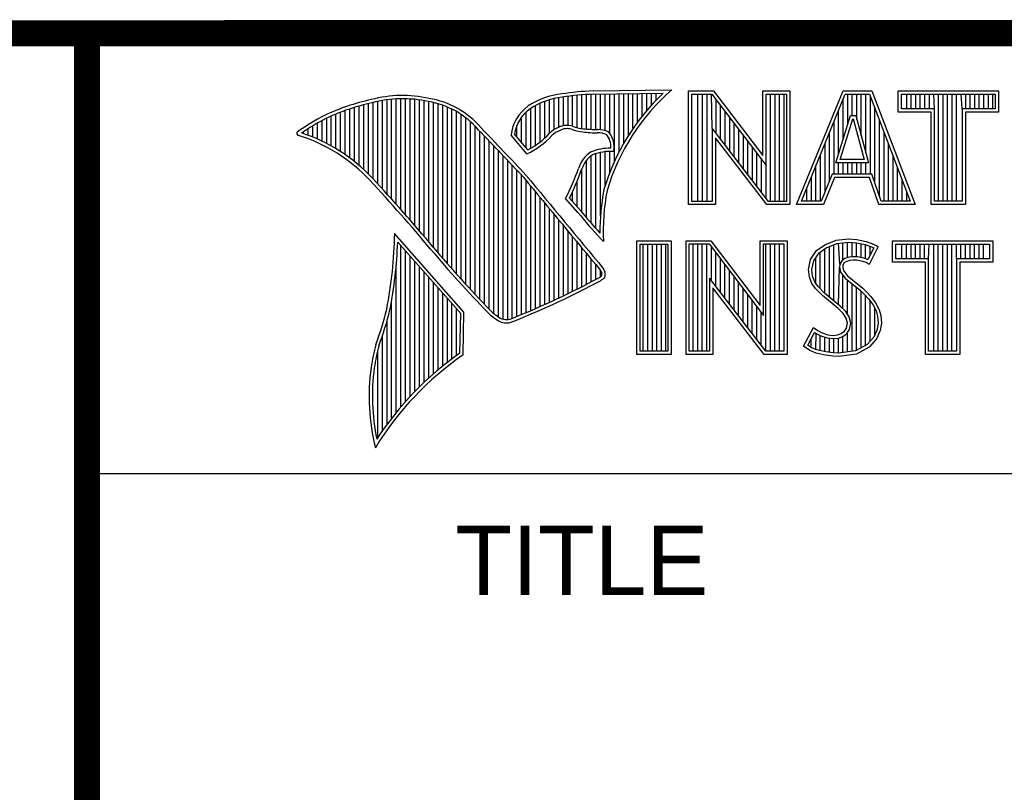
# Model space of a CAD drawing. Header units: inches. Extents: x 0.2 to 16.8, y 0.1 to 10.8.
# Tile 5 of 15: x 13 to 13.8, y 1.4 to 2. Entities that reach past the tile are written whole.
import ezdxf

# ---------------------------------------------------------------- set-up
doc = ezdxf.new("R2010")
doc.units = ezdxf.units.IN
doc.header["$LTSCALE"] = 0.935
doc.header["$MEASUREMENT"] = 0
doc.layers.get('0').update_dxf_attribs({"linetype": 'CONTINUOUS'})
doc.styles.get("Standard").update_dxf_attribs({"font": 'txt', "width": 0.8})

msp = doc.modelspace()

# ---------------------------------------------------------------- linework, layer by layer
at = {"color": 2, "linetype": 'CONTINUOUS'}
for p, q in [((13.06524, 1.96953), (16.74504, 1.96953)), ((13.06524, 1.96953), (13.06524, 0.26053)), ((13.44438, 1.89725), (13.44438, 1.9231)), ((13.44794, 1.89688), (13.44794, 1.92337)), ((13.45149, 1.89664), (13.45149, 1.92357)), ((13.45293, 1.92614), (13.51325, 1.92706)), ((13.453, 1.92364), (13.50667, 1.92446)), ((13.45505, 1.8965), (13.45505, 1.92367)), ((13.4586, 1.89642), (13.4586, 1.92372)), ((13.46216, 1.89573), (13.46216, 1.92378)), ((13.46571, 1.8935), (13.46571, 1.92383)), ((13.46926, 1.87203), (13.46926, 1.92389)), ((13.47282, 1.87938), (13.47282, 1.92394)), ((13.47637, 1.88593), (13.47637, 1.92399)), ((13.47993, 1.89186), (13.47993, 1.92405)), ((13.48348, 1.89728), (13.48348, 1.9241)), ((13.48704, 1.90228), (13.48704, 1.92416)), ((13.49059, 1.90692), (13.49059, 1.92421)), ((13.49415, 1.91125), (13.49415, 1.92427)), ((13.4977, 1.9153), (13.4977, 1.92432)), ((13.50125, 1.9191), (13.50125, 1.92437)), ((13.52607, 1.92627), (13.54513, 1.92627)), ((13.52607, 1.83895), (13.52607, 1.92627)), ((13.5286, 1.92374), (13.54388, 1.92374)), ((13.5286, 1.84148), (13.5286, 1.92374)), ((13.53324, 1.84148), (13.53324, 1.92374)), ((13.53672, 1.84148), (13.53672, 1.92374)), ((13.5402, 1.84148), (13.5402, 1.92374)), ((13.54409, 1.89763), (13.54367, 1.92374)), ((13.54388, 1.92374), (13.58542, 1.86899)), ((13.54513, 1.92627), (13.58289, 1.87651)), ((13.58289, 1.92627), (13.60361, 1.92627)), ((13.58289, 1.87651), (13.58289, 1.92627)), ((13.58542, 1.92374), (13.60109, 1.92374)), ((13.58542, 1.86899), (13.58542, 1.92374)), ((13.58885, 1.84148), (13.58885, 1.92374)), ((13.59233, 1.84148), (13.59233, 1.92374)), ((13.5958, 1.84148), (13.5958, 1.92374)), ((13.59928, 1.84148), (13.59928, 1.92374)), ((13.60109, 1.92374), (13.60109, 1.84148)), ((13.60361, 1.92627), (13.60361, 1.83895)), ((13.60876, 1.83899), (13.6444, 1.92621)), ((13.61252, 1.84151), (13.6461, 1.92368)), ((13.6444, 1.92621), (13.66641, 1.92621)), ((13.6461, 1.92368), (13.66467, 1.92368)), ((13.64793, 1.90055), (13.64793, 1.92368)), ((13.65141, 1.90732), (13.65141, 1.92368)), ((13.65489, 1.90431), (13.65489, 1.92368)), ((13.65836, 1.89153), (13.65836, 1.92368)), ((13.66184, 1.87875), (13.66184, 1.92368)), ((13.66467, 1.92368), (13.69586, 1.84151)), ((13.66641, 1.92621), (13.69953, 1.83899)), ((13.68662, 1.92621), (13.76343, 1.92621)), ((13.68662, 1.90994), (13.68662, 1.92621)), ((13.68915, 1.92368), (13.7609, 1.92368)), ((13.68915, 1.91247), (13.68915, 1.92368)), ((13.69312, 1.91247), (13.69312, 1.92368)), ((13.69659, 1.91247), (13.69659, 1.92368)), ((13.70007, 1.91247), (13.70007, 1.92368)), ((13.70354, 1.91247), (13.70354, 1.92368)), ((13.70702, 1.91247), (13.70702, 1.92368)), ((13.71049, 1.91247), (13.71049, 1.92368)), ((13.71434, 1.91247), (13.71397, 1.92368)), ((13.71744, 1.84151), (13.71744, 1.92368)), ((13.72092, 1.84151), (13.72092, 1.92368)), ((13.72439, 1.84151), (13.72439, 1.92368)), ((13.72787, 1.84151), (13.72787, 1.92368)), ((13.73135, 1.84151), (13.73135, 1.92368)), ((13.73571, 1.91247), (13.73482, 1.92368)), ((13.7383, 1.91247), (13.7383, 1.92368)), ((13.74177, 1.91247), (13.74177, 1.92368)), ((13.74525, 1.91247), (13.74525, 1.92368)), ((13.74872, 1.91247), (13.74872, 1.92368)), ((13.7522, 1.91247), (13.7522, 1.92368)), ((13.75567, 1.91247), (13.75567, 1.92368)), ((13.75915, 1.91247), (13.75915, 1.92368)), ((13.7609, 1.92368), (13.7609, 1.91247)), ((13.76343, 1.92621), (13.76343, 1.90994)), ((13.27733, 1.86584), (13.27733, 1.91553)), ((13.28088, 1.86243), (13.28088, 1.91642)), ((13.28444, 1.85873), (13.28444, 1.91727)), ((13.28799, 1.85487), (13.28799, 1.91812)), ((13.29154, 1.85098), (13.29154, 1.91881)), ((13.2951, 1.84706), (13.2951, 1.91935)), ((13.29865, 1.84311), (13.29865, 1.91976)), ((13.30221, 1.83913), (13.30221, 1.92002)), ((13.30576, 1.83512), (13.30576, 1.92013)), ((13.30932, 1.83108), (13.30932, 1.92011)), ((13.31287, 1.82701), (13.31287, 1.91995)), ((13.31643, 1.8229), (13.31643, 1.91964)), ((13.31998, 1.81877), (13.31998, 1.91919)), ((13.32353, 1.8146), (13.32353, 1.9186)), ((13.32709, 1.8104), (13.32709, 1.91788)), ((13.33064, 1.80617), (13.33064, 1.91718)), ((13.3342, 1.80197), (13.3342, 1.91628)), ((13.41239, 1.88698), (13.41239, 1.91671)), ((13.41595, 1.89003), (13.41595, 1.91816)), ((13.4195, 1.89369), (13.4195, 1.91934)), ((13.42306, 1.89637), (13.42306, 1.92027)), ((13.42661, 1.89822), (13.42661, 1.92095)), ((13.43017, 1.89946), (13.43017, 1.92144)), ((13.43372, 1.89972), (13.43372, 1.92195)), ((13.43727, 1.89906), (13.43727, 1.9224)), ((13.44083, 1.89795), (13.44083, 1.92278)), ((13.54715, 1.89365), (13.54715, 1.91943)), ((13.64446, 1.88931), (13.64446, 1.91967)), ((13.66531, 1.86235), (13.66531, 1.92199)), ((13.256, 1.88183), (13.256, 1.90844)), ((13.25955, 1.87962), (13.25955, 1.90983)), ((13.26311, 1.87724), (13.26311, 1.91114)), ((13.26666, 1.87469), (13.26666, 1.91236)), ((13.27022, 1.87195), (13.27022, 1.9135)), ((13.27377, 1.86901), (13.27377, 1.91455)), ((13.33775, 1.79782), (13.33775, 1.91515)), ((13.34131, 1.79371), (13.34131, 1.91378)), ((13.34486, 1.78966), (13.34486, 1.91216)), ((13.34841, 1.78565), (13.34841, 1.91026)), ((13.35197, 1.78168), (13.35197, 1.90806)), ((13.40173, 1.8824), (13.40173, 1.91011)), ((13.40529, 1.88228), (13.40529, 1.91288)), ((13.40884, 1.88443), (13.40884, 1.91496)), ((13.55062, 1.88913), (13.55062, 1.91485)), ((13.5541, 1.88461), (13.5541, 1.91027)), ((13.64098, 1.87806), (13.64098, 1.91116)), ((13.66879, 1.85548), (13.66879, 1.91284)), ((13.71181, 1.90994), (13.68662, 1.90994)), ((13.71434, 1.91247), (13.68915, 1.91247)), ((13.71181, 1.83899), (13.71181, 1.90994)), ((13.71434, 1.84151), (13.71434, 1.91247)), ((13.7609, 1.91247), (13.73571, 1.91247)), ((13.73571, 1.91247), (13.73571, 1.84151)), ((13.76343, 1.90994), (13.73824, 1.90994)), ((13.73824, 1.90994), (13.73824, 1.83899)), ((13.24178, 1.88921), (13.24178, 1.90148)), ((13.24534, 1.88757), (13.24534, 1.90349)), ((13.24889, 1.8858), (13.24889, 1.90537)), ((13.25245, 1.88389), (13.25245, 1.90695)), ((13.35552, 1.77776), (13.35552, 1.90551)), ((13.35908, 1.77389), (13.35908, 1.90255)), ((13.39818, 1.88658), (13.39818, 1.90616)), ((13.55757, 1.8801), (13.55757, 1.90569)), ((13.56105, 1.87558), (13.56105, 1.90111)), ((13.63751, 1.86235), (13.63751, 1.90266)), ((13.63884, 1.87112), (13.65003, 1.90732)), ((13.64227, 1.87365), (13.65189, 1.90479)), ((13.65003, 1.90732), (13.65407, 1.90732)), ((13.65189, 1.90479), (13.65213, 1.90479)), ((13.65213, 1.90479), (13.6606, 1.87365)), ((13.65407, 1.90732), (13.66391, 1.87112)), ((13.67226, 1.84516), (13.67226, 1.90368)), ((13.23112, 1.89338), (13.23112, 1.89487)), ((13.23467, 1.89211), (13.23467, 1.89717)), ((13.23823, 1.89072), (13.23823, 1.89937)), ((13.36263, 1.77005), (13.36263, 1.89912)), ((13.36619, 1.76626), (13.36619, 1.89522)), ((13.40289, 1.88104), (13.39274, 1.89296)), ((13.39462, 1.89075), (13.39462, 1.89989)), ((13.58728, 1.84148), (13.54409, 1.89763)), ((13.54409, 1.89763), (13.54409, 1.84148)), ((13.56452, 1.87106), (13.56452, 1.89653)), ((13.63403, 1.85728), (13.63403, 1.89416)), ((13.67574, 1.84151), (13.67574, 1.89453)), ((13.36974, 1.76251), (13.36974, 1.89151)), ((13.3733, 1.75881), (13.3733, 1.88779)), ((13.40222, 1.87796), (13.39013, 1.89218)), ((13.58603, 1.83895), (13.54661, 1.89019)), ((13.54661, 1.89019), (13.54661, 1.83895)), ((13.568, 1.86654), (13.568, 1.89195)), ((13.57147, 1.86202), (13.57147, 1.88737)), ((13.63056, 1.84863), (13.63056, 1.88565)), ((13.67921, 1.84151), (13.67921, 1.88537)), ((13.37685, 1.75559), (13.37685, 1.88406)), ((13.3804, 1.75292), (13.3804, 1.88032)), ((13.45505, 1.82065), (13.45505, 1.87803)), ((13.4586, 1.83026), (13.4586, 1.87896)), ((13.46216, 1.85354), (13.46216, 1.87953)), ((13.46571, 1.8636), (13.46571, 1.87975)), ((13.57495, 1.85751), (13.57495, 1.88279)), ((13.57843, 1.85299), (13.57843, 1.8782)), ((13.38396, 1.75121), (13.38396, 1.87658)), ((13.38751, 1.75092), (13.38751, 1.87282)), ((13.44794, 1.82881), (13.44794, 1.87298)), ((13.45149, 1.82467), (13.45149, 1.8764)), ((13.5819, 1.84847), (13.5819, 1.87362)), ((13.62708, 1.84151), (13.62708, 1.87715)), ((13.66391, 1.87112), (13.63884, 1.87112)), ((13.64098, 1.86235), (13.64098, 1.87112)), ((13.6606, 1.87365), (13.64227, 1.87365)), ((13.64446, 1.86235), (13.64446, 1.87112)), ((13.64793, 1.86235), (13.64793, 1.87112)), ((13.65141, 1.86235), (13.65141, 1.87112)), ((13.65489, 1.86235), (13.65489, 1.87112)), ((13.65836, 1.86235), (13.65836, 1.87112)), ((13.66184, 1.86235), (13.66184, 1.87112)), ((13.68269, 1.84151), (13.68269, 1.87622)), ((13.39107, 1.7518), (13.39107, 1.86907)), ((13.39462, 1.75332), (13.39462, 1.8653)), ((13.44438, 1.83308), (13.44438, 1.86652)), ((13.58538, 1.84395), (13.58542, 1.86899)), ((13.62361, 1.84151), (13.62361, 1.86864)), ((13.68616, 1.84151), (13.68616, 1.86706)), ((13.39818, 1.75478), (13.39818, 1.86153)), ((13.40173, 1.75627), (13.40173, 1.85744)), ((13.44083, 1.83724), (13.44083, 1.85725)), ((13.62013, 1.84151), (13.62013, 1.86014)), ((13.63607, 1.86235), (13.6277, 1.84151)), ((13.63778, 1.85982), (13.6294, 1.83899)), ((13.66648, 1.86235), (13.63607, 1.86235)), ((13.66466, 1.85982), (13.63778, 1.85982)), ((13.67167, 1.83899), (13.66466, 1.85982)), ((13.67349, 1.84151), (13.66648, 1.86235)), ((13.68964, 1.84151), (13.68964, 1.85791)), ((13.40529, 1.75779), (13.40529, 1.85313)), ((13.40884, 1.75933), (13.40884, 1.84883)), ((13.43727, 1.84132), (13.43727, 1.84907)), ((13.61666, 1.84151), (13.61666, 1.85163)), ((13.69312, 1.84151), (13.69312, 1.84875)), ((13.41239, 1.76089), (13.41239, 1.84452)), ((13.41595, 1.76248), (13.41595, 1.84021)), ((13.44136, 1.83283), (13.43192, 1.84365)), ((13.44327, 1.83444), (13.4349, 1.84404)), ((13.54409, 1.84148), (13.5286, 1.84148)), ((13.60109, 1.84148), (13.58728, 1.84148)), ((13.6277, 1.84151), (13.61252, 1.84151)), ((13.69586, 1.84151), (13.67349, 1.84151)), ((13.73571, 1.84151), (13.71434, 1.84151)), ((13.4195, 1.76409), (13.4195, 1.83591)), ((13.54661, 1.83895), (13.52607, 1.83895)), ((13.60361, 1.83895), (13.58603, 1.83895)), ((13.6294, 1.83899), (13.60876, 1.83899)), ((13.69953, 1.83899), (13.67167, 1.83899)), ((13.73824, 1.83899), (13.71181, 1.83899)), ((13.42306, 1.76573), (13.42306, 1.83161)), ((13.42661, 1.76739), (13.42661, 1.8273)), ((13.43017, 1.76908), (13.43017, 1.823)), ((13.43372, 1.7708), (13.43372, 1.8187)), ((13.35405, 1.75643), (13.30096, 1.81676)), ((13.35153, 1.7555), (13.30329, 1.81033)), ((13.43727, 1.77254), (13.43727, 1.8144)), ((13.44083, 1.77431), (13.44083, 1.8101)), ((13.46086, 1.81059), (13.45857, 1.8131)), ((13.48648, 1.81126), (13.51278, 1.81126)), ((13.48648, 1.72404), (13.48648, 1.81126)), ((13.51278, 1.81126), (13.51278, 1.72404)), ((13.52409, 1.81135), (13.54315, 1.81135)), ((13.52409, 1.72404), (13.52409, 1.81135)), ((13.54315, 1.81135), (13.58091, 1.76159)), ((13.58091, 1.81135), (13.60163, 1.81135)), ((13.58091, 1.76159), (13.58091, 1.81135)), ((13.60163, 1.81135), (13.60163, 1.72404)), ((13.63031, 1.8082), (13.63901, 1.81165)), ((13.63901, 1.81165), (13.6486, 1.8127)), ((13.63962, 1.80917), (13.64865, 1.81016)), ((13.64779, 1.79834), (13.64779, 1.81007)), ((13.6486, 1.8127), (13.65505, 1.81225)), ((13.64865, 1.81016), (13.6547, 1.80974)), ((13.65127, 1.79895), (13.65127, 1.80998)), ((13.65505, 1.81225), (13.6621, 1.81075)), ((13.6621, 1.81075), (13.66645, 1.80925)), ((13.68221, 1.81126), (13.75902, 1.81126)), ((13.68221, 1.79499), (13.68221, 1.81126)), ((13.75902, 1.81126), (13.75902, 1.79499)), ((13.30576, 1.68403), (13.30576, 1.80752)), ((13.30932, 1.68812), (13.30932, 1.80348)), ((13.44438, 1.77611), (13.44438, 1.8058)), ((13.48901, 1.80873), (13.51025, 1.80873)), ((13.48901, 1.72656), (13.48901, 1.80873)), ((13.49139, 1.72656), (13.49139, 1.80873)), ((13.49487, 1.72656), (13.49487, 1.80873)), ((13.49835, 1.72656), (13.49835, 1.80873)), ((13.50182, 1.72656), (13.50182, 1.80873)), ((13.5053, 1.72656), (13.5053, 1.80873)), ((13.50877, 1.72656), (13.50877, 1.80873)), ((13.51025, 1.80873), (13.51025, 1.72656)), ((13.52662, 1.80882), (13.5419, 1.80882)), ((13.52662, 1.72656), (13.52662, 1.80882)), ((13.52962, 1.72656), (13.52962, 1.80882)), ((13.5331, 1.72656), (13.5331, 1.80882)), ((13.53658, 1.72656), (13.53658, 1.80882)), ((13.54005, 1.72656), (13.54005, 1.80882)), ((13.5419, 1.80882), (13.58343, 1.75408)), ((13.54353, 1.78086), (13.54353, 1.80667)), ((13.58343, 1.80882), (13.59911, 1.80882)), ((13.58343, 1.75408), (13.58343, 1.80882)), ((13.58523, 1.72656), (13.58523, 1.80882)), ((13.58871, 1.72656), (13.58871, 1.80882)), ((13.59218, 1.72656), (13.59218, 1.80882)), ((13.59566, 1.72656), (13.59566, 1.80882)), ((13.59911, 1.80882), (13.59911, 1.72656)), ((13.61951, 1.79681), (13.62416, 1.8037)), ((13.62416, 1.8037), (13.63031, 1.8082)), ((13.62601, 1.80192), (13.63154, 1.80597)), ((13.62694, 1.77451), (13.62694, 1.8026)), ((13.63041, 1.77104), (13.63041, 1.80515)), ((13.63154, 1.80597), (13.63962, 1.80917)), ((13.63389, 1.76816), (13.63389, 1.8069)), ((13.63736, 1.76525), (13.63736, 1.80828)), ((13.6418, 1.79346), (13.64084, 1.80931)), ((13.64431, 1.79666), (13.64431, 1.80969)), ((13.6547, 1.80974), (13.66143, 1.80831)), ((13.65474, 1.7989), (13.65474, 1.80973)), ((13.65822, 1.7983), (13.65822, 1.80899)), ((13.66143, 1.80831), (13.6655, 1.8069)), ((13.66169, 1.79744), (13.66169, 1.80822)), ((13.66783, 1.80581), (13.66334, 1.79682)), ((13.67125, 1.807), (13.66435, 1.79321)), ((13.66517, 1.80049), (13.66517, 1.80702)), ((13.6655, 1.8069), (13.66783, 1.80581)), ((13.66645, 1.80925), (13.67125, 1.807)), ((13.68474, 1.80873), (13.75649, 1.80873)), ((13.68474, 1.79752), (13.68474, 1.80873)), ((13.6895, 1.79752), (13.6895, 1.80873)), ((13.69297, 1.79752), (13.69297, 1.80873)), ((13.69645, 1.79752), (13.69645, 1.80873)), ((13.69992, 1.79752), (13.69992, 1.80873)), ((13.7034, 1.79752), (13.7034, 1.80873)), ((13.70687, 1.79752), (13.70687, 1.80873)), ((13.70993, 1.79752), (13.71035, 1.80873)), ((13.71382, 1.72656), (13.71382, 1.80873)), ((13.7173, 1.72656), (13.7173, 1.80873)), ((13.72077, 1.72656), (13.72077, 1.80873)), ((13.72425, 1.72656), (13.72425, 1.80873)), ((13.72773, 1.72656), (13.72773, 1.80873)), ((13.7313, 1.79752), (13.7312, 1.80873)), ((13.73468, 1.79752), (13.73468, 1.80873)), ((13.73815, 1.79752), (13.73815, 1.80873)), ((13.74163, 1.79752), (13.74163, 1.80873)), ((13.7451, 1.79752), (13.7451, 1.80873)), ((13.74858, 1.79752), (13.74858, 1.80873)), ((13.75205, 1.79752), (13.75205, 1.80873)), ((13.75649, 1.80873), (13.75649, 1.79752)), ((13.31287, 1.69203), (13.31287, 1.79944)), ((13.31643, 1.69577), (13.31643, 1.7954)), ((13.44794, 1.77793), (13.44794, 1.8015)), ((13.45149, 1.77978), (13.45149, 1.7972)), ((13.547, 1.77634), (13.547, 1.80209)), ((13.55048, 1.77182), (13.55048, 1.79751)), ((13.61801, 1.78931), (13.61951, 1.79681)), ((13.62056, 1.78919), (13.62189, 1.79581)), ((13.62189, 1.79581), (13.62601, 1.80192)), ((13.62346, 1.778), (13.62346, 1.79815)), ((13.64343, 1.79602), (13.6418, 1.79346)), ((13.64582, 1.79776), (13.64343, 1.79602)), ((13.64695, 1.79546), (13.6453, 1.79426)), ((13.649, 1.79869), (13.64582, 1.79776)), ((13.6495, 1.79621), (13.64695, 1.79546)), ((13.65213, 1.79904), (13.649, 1.79869)), ((13.6522, 1.79651), (13.6495, 1.79621)), ((13.65537, 1.79887), (13.65213, 1.79904)), ((13.65505, 1.79636), (13.6522, 1.79651)), ((13.65955, 1.79546), (13.65505, 1.79636)), ((13.66018, 1.79791), (13.65537, 1.79887)), ((13.66195, 1.79471), (13.65955, 1.79546)), ((13.66302, 1.79702), (13.66018, 1.79791)), ((13.66334, 1.79682), (13.66302, 1.79702)), ((13.7074, 1.79499), (13.68221, 1.79499)), ((13.70993, 1.79752), (13.68474, 1.79752)), ((13.7074, 1.72404), (13.7074, 1.79499)), ((13.70993, 1.72656), (13.70993, 1.79752)), ((13.75649, 1.79752), (13.7313, 1.79752)), ((13.7313, 1.79752), (13.7313, 1.72656)), ((13.75902, 1.79499), (13.73383, 1.79499)), ((13.73383, 1.79499), (13.73383, 1.72404)), ((13.30221, 1.67974), (13.30221, 1.79289)), ((13.31998, 1.69935), (13.31998, 1.79136)), ((13.32353, 1.70279), (13.32353, 1.78732)), ((13.45505, 1.78166), (13.45505, 1.7929)), ((13.4586, 1.78369), (13.4586, 1.7886)), ((13.55395, 1.76731), (13.55395, 1.79293)), ((13.55743, 1.76279), (13.55743, 1.78835)), ((13.61861, 1.78361), (13.61801, 1.78931)), ((13.62109, 1.78421), (13.62056, 1.78919)), ((13.64084, 1.76235), (13.64155, 1.79096)), ((13.6418, 1.79346), (13.64155, 1.79096)), ((13.64155, 1.79096), (13.64237, 1.78728)), ((13.64237, 1.78728), (13.64605, 1.78273)), ((13.64425, 1.79261), (13.6441, 1.79111)), ((13.6441, 1.79111), (13.6447, 1.78841)), ((13.6453, 1.79426), (13.64425, 1.79261)), ((13.6447, 1.78841), (13.64785, 1.78451)), ((13.66435, 1.79321), (13.66195, 1.79471)), ((13.32709, 1.70609), (13.32709, 1.78328)), ((13.5853, 1.72656), (13.5421, 1.78271)), ((13.5421, 1.78271), (13.5421, 1.72656)), ((13.5609, 1.75827), (13.5609, 1.78377)), ((13.62056, 1.77852), (13.61861, 1.78361)), ((13.62281, 1.77971), (13.62109, 1.78421)), ((13.62521, 1.77625), (13.62281, 1.77971)), ((13.64431, 1.75909), (13.64431, 1.78487)), ((13.64605, 1.78273), (13.6577, 1.77305)), ((13.64779, 1.75478), (13.64779, 1.78128)), ((13.64785, 1.78451), (13.6594, 1.77492)), ((13.33064, 1.70926), (13.33064, 1.77924)), ((13.3342, 1.7123), (13.3342, 1.77521)), ((13.58405, 1.72404), (13.54463, 1.77528)), ((13.54463, 1.77528), (13.54463, 1.72404)), ((13.56438, 1.75375), (13.56438, 1.77919)), ((13.56785, 1.74924), (13.56785, 1.77461)), ((13.62326, 1.77462), (13.62056, 1.77852)), ((13.62851, 1.76937), (13.62326, 1.77462)), ((13.63021, 1.77124), (13.62521, 1.77625)), ((13.65127, 1.72649), (13.65127, 1.77839)), ((13.65474, 1.72695), (13.65474, 1.77551)), ((13.6577, 1.77305), (13.66075, 1.77)), ((13.65822, 1.72924), (13.65822, 1.77253)), ((13.6594, 1.77492), (13.66255, 1.77177)), ((13.29865, 1.67524), (13.29865, 1.76538)), ((13.33775, 1.71523), (13.33775, 1.77117)), ((13.34131, 1.71804), (13.34131, 1.76713)), ((13.57133, 1.74472), (13.57133, 1.77003)), ((13.57481, 1.7402), (13.57481, 1.76545)), ((13.64051, 1.75933), (13.62851, 1.76937)), ((13.64221, 1.76119), (13.63021, 1.77124)), ((13.66075, 1.77), (13.66378, 1.76682)), ((13.66169, 1.73062), (13.66169, 1.76901)), ((13.66255, 1.77177), (13.6657, 1.76847)), ((13.66378, 1.76682), (13.66715, 1.76247)), ((13.66517, 1.73446), (13.66517, 1.76504)), ((13.6657, 1.76847), (13.6693, 1.76383)), ((13.34486, 1.72075), (13.34486, 1.76309)), ((13.34841, 1.72336), (13.34841, 1.75905)), ((13.57828, 1.73568), (13.57828, 1.76087)), ((13.6444, 1.75543), (13.64051, 1.75933)), ((13.6464, 1.75701), (13.64221, 1.76119)), ((13.66715, 1.76247), (13.66965, 1.75748)), ((13.66864, 1.7383), (13.66864, 1.75949)), ((13.6693, 1.76383), (13.672, 1.75843)), ((13.66965, 1.75748), (13.67085, 1.7536)), ((13.672, 1.75843), (13.67335, 1.75408)), ((13.2951, 1.67051), (13.2951, 1.7497)), ((13.35097, 1.72517), (13.35153, 1.7555)), ((13.35345, 1.72385), (13.35405, 1.75643)), ((13.58176, 1.73117), (13.58176, 1.75628)), ((13.64665, 1.75183), (13.6444, 1.75543)), ((13.64899, 1.75286), (13.6464, 1.75701)), ((13.6477, 1.74808), (13.64665, 1.75183)), ((13.6503, 1.74818), (13.64899, 1.75286)), ((13.67085, 1.7536), (13.67126, 1.74834)), ((13.67335, 1.75408), (13.6738, 1.74823)), ((13.61396, 1.73039), (13.62176, 1.74479)), ((13.62176, 1.74479), (13.62506, 1.74239)), ((13.62506, 1.74239), (13.62836, 1.74074)), ((13.64545, 1.74194), (13.64695, 1.74434)), ((13.64695, 1.74434), (13.6477, 1.74808)), ((13.64733, 1.74017), (13.64934, 1.74339)), ((13.64934, 1.74339), (13.6503, 1.74818)), ((13.67046, 1.74326), (13.6679, 1.73749)), ((13.6729, 1.74254), (13.67005, 1.73609)), ((13.67126, 1.74834), (13.67046, 1.74326)), ((13.6738, 1.74823), (13.6729, 1.74254)), ((13.29154, 1.66553), (13.29154, 1.73835)), ((13.61728, 1.73122), (13.6226, 1.74105)), ((13.61999, 1.72939), (13.61999, 1.73621)), ((13.6226, 1.74105), (13.62374, 1.74022)), ((13.62346, 1.72778), (13.62374, 1.74022)), ((13.62374, 1.74022), (13.62738, 1.7384)), ((13.62694, 1.72704), (13.62694, 1.73855)), ((13.62738, 1.7384), (13.63214, 1.73676)), ((13.62836, 1.74074), (13.63271, 1.73924)), ((13.63041, 1.72626), (13.63041, 1.73736)), ((13.63214, 1.73676), (13.63657, 1.73625)), ((13.63271, 1.73924), (13.63661, 1.73879)), ((13.63389, 1.72573), (13.63389, 1.73656)), ((13.63657, 1.73625), (13.64078, 1.7366)), ((13.63661, 1.73879), (13.64021, 1.73909)), ((13.63736, 1.72521), (13.63736, 1.73616)), ((13.64021, 1.73909), (13.6429, 1.74014)), ((13.64078, 1.7366), (13.64411, 1.7379)), ((13.64084, 1.72511), (13.64084, 1.73661)), ((13.6429, 1.74014), (13.64545, 1.74194)), ((13.64411, 1.7379), (13.64733, 1.74017)), ((13.64431, 1.72557), (13.64431, 1.73797)), ((13.64779, 1.72603), (13.64779, 1.74049)), ((13.6679, 1.73749), (13.66275, 1.7318)), ((13.67005, 1.73609), (13.66435, 1.72979)), ((13.28799, 1.66026), (13.28799, 1.7273)), ((13.61891, 1.7271), (13.61396, 1.73039)), ((13.6201, 1.72934), (13.61728, 1.73122)), ((13.62371, 1.72515), (13.61891, 1.7271)), ((13.62445, 1.72757), (13.6201, 1.72934)), ((13.63121, 1.72614), (13.62445, 1.72757)), ((13.66275, 1.7318), (13.65394, 1.72684)), ((13.66435, 1.72979), (13.65475, 1.7244)), ((13.51278, 1.72404), (13.48648, 1.72404)), ((13.51025, 1.72656), (13.48901, 1.72656)), ((13.54463, 1.72404), (13.52409, 1.72404)), ((13.5421, 1.72656), (13.52662, 1.72656)), ((13.60163, 1.72404), (13.58405, 1.72404)), ((13.59911, 1.72656), (13.5853, 1.72656)), ((13.63076, 1.72365), (13.62371, 1.72515)), ((13.63676, 1.72275), (13.63076, 1.72365)), ((13.63699, 1.72527), (13.63121, 1.72614)), ((13.64111, 1.7226), (13.63676, 1.72275)), ((13.64098, 1.72513), (13.63699, 1.72527)), ((13.65394, 1.72684), (13.64098, 1.72513)), ((13.65475, 1.7244), (13.64111, 1.7226)), ((13.73383, 1.72404), (13.7074, 1.72404)), ((13.7313, 1.72656), (13.70993, 1.72656)), ((13.06532, 1.63288), (16.75003, 1.63288))]:
    msp.add_line(p, q, dxfattribs=at)
at = {"color": 7, "linetype": 'CONTINUOUS', "const_width": 0.02}
for points in [[(11.47181, 1.97017), (16.75, 1.97072)], [(13.06532, 1.97072), (13.06532, 0.25859)]]:
    msp.add_lwpolyline(points, dxfattribs=at)
at = {"color": 2, "linetype": 'CONTINUOUS'}
for centre, radius, start, end in [((13.43544, 1.8654), 0.05875, 96.30074, 123.16833), ((13.46164, 1.71381), 0.2125, 92.34774, 98.83694), ((13.46164, 1.71381), 0.21, 92.35648, 98.85215), ((13.6217, 1.80282), 0.16742, 133.40156, 163.45729), ((13.6217, 1.80282), 0.16492, 131.11944, 163.41344), ((13.32159, 1.74678), 0.17696, 102.61616, 114.85138), ((13.32159, 1.74678), 0.17445, 102.59854, 114.8293), ((13.30696, 1.83024), 0.0924, 77.28123, 105.0674), ((13.30696, 1.83024), 0.0899, 77.23252, 105.10138), ((13.31672, 1.85517), 0.06355, 40.16477, 80.84234), ((13.31672, 1.85517), 0.06605, 40.23363, 80.77381), ((13.43544, 1.8654), 0.05625, 96.24482, 123.12649), ((13.42128, 1.88893), 0.03132, 125.03263, 174.04731), ((13.42128, 1.88893), 0.02882, 125.11271, 171.95579), ((13.34469, 1.72355), 0.20804, 117.93456, 124.56901), ((13.34469, 1.72355), 0.20554, 117.95333, 124.03672), ((13.22745, 1.89354), 0.00155, 121.35241, 265.80295), ((13.1892, 1.77053), 0.12981, 43.16665, 71.84991), ((9.40027, -1.90184), 5.49056, 43.24659, 43.76754), ((9.40027, -1.90184), 5.49306, 43.24574, 43.76673), ((13.37956, 1.92888), 0.05323, 295.99548, 318.5906), ((13.43621, 1.87527), 0.02486, 112.91918, 132.2696), ((13.43621, 1.87527), 0.02236, 112.6635, 131.92934), ((13.43297, 1.88573), 0.01401, 72.6167, 117.38928), ((13.43297, 1.88573), 0.01151, 72.93864, 117.86399), ((13.4494, 1.93175), 0.03737, 249.55533, 263.16741), ((13.4494, 1.93175), 0.03487, 249.44206, 263.13397), ((13.45847, 2.02567), 0.13171, 264.112, 269.10191), ((13.45847, 2.02567), 0.12921, 264.12125, 269.07042), ((13.45706, 1.87884), 0.01764, 64.46566, 92.25069), ((13.45706, 1.87884), 0.01514, 66.31988, 92.50203), ((13.45226, 1.88343), 0.01681, 347.11859, 42.40459), ((13.1892, 1.77053), 0.12731, 43.16665, 72.57035), ((13.37956, 1.92888), 0.05573, 293.99221, 318.44329), ((13.45226, 1.88343), 0.01431, 355.29927, 40.45), ((13.46381, 1.86004), 0.02298, 122.696, 163.50087), ((13.46628, 1.84233), 0.03993, 89.6555, 111.87276), ((13.46628, 1.84233), 0.03743, 86.37714, 111.50552), ((13.46381, 1.86004), 0.02048, 123.35042, 163.71723), ((13.22645, 1.94562), 0.22937, 333.60713, 339.84173), ((13.22645, 1.94562), 0.23187, 334.02045, 339.86208), ((12.2454, 0.89881), 1.41208, 39.91497, 42.76606), ((12.24514, 0.89858), 1.41493, 39.91549, 42.76646), ((65.65147, 44.96661), 67.738, 219.521915, 219.600266), ((65.65147, 44.96661), 67.7355, 219.521847, 219.600368), ((13.63048, 1.81832), 0.17229, 169.23802, 180.37507), ((13.63048, 1.81832), 0.16979, 169.28062, 182.60745), ((13.73386, 2.07061), 0.37696, 219.10944, 223.08928), ((13.73386, 2.07061), 0.37446, 219.10281, 222.59283), ((12.96474, 1.82251), 0.33627, 349.08552, 359.02075), ((12.96474, 1.82251), 0.33877, 349.0755, 357.93971), ((14.0519, 2.41283), 0.94497, 220.0426, 224.01185), ((14.0519, 2.41283), 0.94247, 220.04277, 224.00772), ((13.44621, 1.78019), 0.01498, 26.36685, 33.89706), ((13.44621, 1.78019), 0.01748, 24.6833, 34.32084), ((13.44509, 1.78607), 0.01707, 350.48075, 4.78094), ((13.14464, 2.36485), 0.66065, 291.98682, 298.2489), ((13.14464, 2.36485), 0.66315, 291.99886, 298.25072), ((13.45093, 1.79431), 0.0131, 299.25537, 311.26656), ((13.45093, 1.79431), 0.0156, 299.17127, 314.80636), ((13.44509, 1.78607), 0.01457, 353.68959, 3.05291), ((13.07775, 1.81151), 0.22347, 339.0707, 346.3663), ((13.07775, 1.81151), 0.22597, 339.10894, 346.38136), ((13.41341, 1.8005), 0.05791, 227.15939, 236.78824), ((13.41341, 1.8005), 0.06041, 227.09351, 236.92146), ((13.38665, 1.762), 0.01361, 242.84885, 298.05148), ((13.38665, 1.762), 0.01111, 243.48954, 298.69918), ((13.49561, 1.6793), 0.2156, 165.93567, 170.68559), ((13.49561, 1.6793), 0.2131, 165.97576, 170.67578), ((13.48781, 1.52939), 0.23636, 124.64296, 148.55647), ((13.48781, 1.52939), 0.23886, 124.95107, 147.09813), ((13.44694, 1.69217), 0.16556, 172.35618, 193.79577), ((13.44694, 1.69217), 0.16306, 172.36898, 191.68679)]:
    msp.add_arc(centre, radius, start, end, dxfattribs=at)

# ---------------------------------------------------------------- texts
msp.add_text('TITLE', height=0.053254, dxfattribs=at).set_placement((13.34735, 1.5397))

doc.saveas('drawing.dxf')
